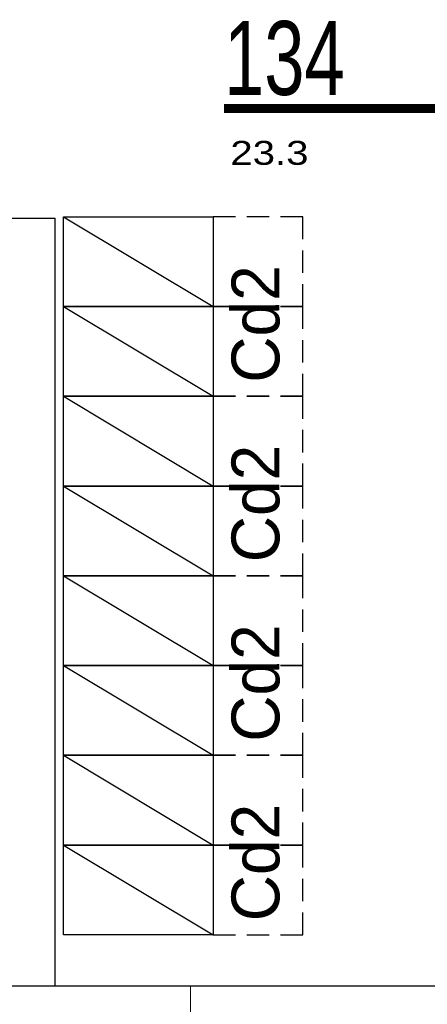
# Model space of a CAD drawing. Header units: millimetres. Extents: x 14495 to 271441, y -21035 to 2232.
# Tile 140 of 227: x 84120 to 84257, y 1281 to 1610. Entities that reach past the tile are written whole.
import ezdxf
from ezdxf.enums import TextEntityAlignment as Align

# ---------------------------------------------------------------- set-up
doc = ezdxf.new("R2010")
doc.units = ezdxf.units.MM
doc.linetypes.add('KRESKOWA2', pattern=[0.375, 0.25, -0.125])
for name, color, linetype in [('-- TECH  SYMBOLE', 1, 'Continuous'), ('A-POW-NR', 1, 'Continuous'), ('A_PROJEKTOWANE', 3, 'Continuous'), ('A_SC_DZIAlOWE', 4, 'Continuous'), ('TRE_w_meble_medic_aranzacja', 1, 'Continuous')]:
    doc.layers.add(name, color=color, linetype=linetype)
doc.layers.add('A-POW', color=2, linetype='Continuous', plot=False)
doc.layers.add('A_L_CIENKA', color=251, linetype='Continuous', lineweight=5)
doc.styles.add('ARIAL1_2', font='arial.ttf', dxfattribs={"width": 1.2})
doc.styles.add('arialce', font='ARIALN.TTF')
doc.styles.add('cg', font='GOTHIC.TTF')
doc.styles.add('switz721ltexbt', font='swissel.ttf')

# ---------------------------------------------------------------- blocks, each defined once
blk = doc.blocks.new('POW')
at = {"const_width": 5}
blk.add_lwpolyline([(125.32, 0), (0, 0)], dxfattribs=at)
at = {"style": 'switz721ltexbt'}
blk.add_attdef('001', (-1.78, 12.35), '', height=41.18, dxfattribs=at)
blk = doc.blocks.new('*U1998')
at = {"color": 1, "linetype": 'KRESKOWA2', "ltscale": 30}
blk.add_lwpolyline([(-20, 50), (-20, 80), (10, 80), (10, 50)], close=True, dxfattribs=at)
at = {"color": 2}
blk.add_lwpolyline([(10, 0), (10, 50), (-20, 50), (-20, 0)], close=True, dxfattribs=at)
at = {"color": 1}
blk.add_lwpolyline([(10, 0), (-20, 50)], dxfattribs=at)

msp = doc.modelspace()

# ---------------------------------------------------------------- linework, layer by layer
at = {"layer": 'A_L_CIENKA'}
msp.add_line((84177.5, 1287.24), (84177.5, 1261.91), dxfattribs=at)
at = {"layer": 'A_PROJEKTOWANE'}
msp.add_line((83662.79, 1287.24), (84321.79, 1287.24), dxfattribs=at)
at = {"layer": 'A_SC_DZIAlOWE'}
for p in [(84018.79, 1543.84), (84132.28, 1287.24)]:
    msp.add_line(p, (84132.28, 1543.84), dxfattribs=at)

# ---------------------------------------------------------------- block references
at = {"layer": 'A-POW-NR'}
ref = msp.add_blockref('POW', (84188.72, 1580.48), dxfattribs=dict(at, xscale=0.6, yscale=0.6, zscale=0.6))
ref.add_attrib('88,88', '23.3', dxfattribs={"layer": 'A-POW', "height": 8, "style": 'ARIAL1_2', "width": 1.2}).set_placement((84216.94, 1561.63), align=Align.RIGHT)
ref.add_attrib('POKOJ', 'Szatnia personelu M', (84274.4, 1583.69), dxfattribs={"layer": 'A-POW', "height": 12, "style": 'arialce', "width": 1.2})
ref.add_attrib('001', '134', (84188.72, 1584.99), dxfattribs={"layer": '0', "height": 24.71, "style": 'switz721ltexbt', "width": 0.7})
at = {"layer": 'TRE_w_meble_medic_aranzacja', "xscale": -1, "rotation": 270.0000005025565}
for p in [(84135.06, 1534.27), (84135.06, 1504.27), (84135.05, 1474.27), (84135.05, 1444.27), (84135.06, 1414.27), (84135.06, 1384.27), (84135.05, 1354.27), (84135.05, 1324.27)]:
    msp.add_blockref('*U1998', p, dxfattribs=at)

# ---------------------------------------------------------------- texts
at = {"layer": '-- TECH  SYMBOLE', "color": 1, "style": 'cg'}
for p in [(84207.23, 1488.81), (84207.22, 1428.81), (84207.23, 1368.81), (84207.22, 1308.81)]:
    msp.add_text('Cd2', height=16, rotation=90, dxfattribs=at).set_placement(p)

doc.saveas('drawing.dxf')
